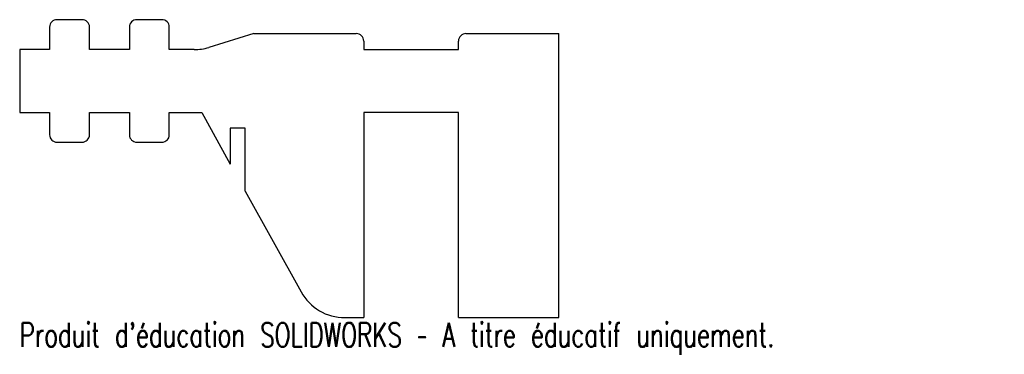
# Model space of a CAD drawing. Header units: millimetres. Extents: x -28 to 169, y -49 to 19.
import ezdxf

# ---------------------------------------------------------------- set-up
doc = ezdxf.new("R2010")
doc.units = ezdxf.units.MM
doc.styles.add('SLDTEXTSTYLE0', font='TXT', dxfattribs={"width": 0.7, "bigfont": 'bigfont'})

msp = doc.modelspace()

# ---------------------------------------------------------------- linework, layer by layer
at = {"color": 7, "linetype": 'Continuous', "lineweight": 25}
for p, q in [((-15.74, 18.6), (-20.74, 18.6)), ((0.26, 18.6), (-4.74, 18.6)), ((-22.24, 17.1), (-22.24, 12.6)), ((-14.24, 12.6), (-14.24, 17.1)), ((-6.24, 17.1), (-6.24, 12.6)), ((1.76, 12.6), (1.76, 17.1)), ((18.72, 15.8), (9.69, 13.04)), ((18.72, 15.8), (39.26, 15.8)), ((61.26, 15.8), (79.9, 15.8)), ((79.9, -41.21), (79.9, 15.8)), ((40.76, 14.3), (40.76, 12.6)), ((59.76, 12.6), (59.76, 14.3)), ((-22.24, 12.6), (-28.24, 12.6)), ((-28.24, 12.6), (-28.24, 0)), ((-6.24, 12.6), (-14.24, 12.6)), ((6.76, 12.6), (1.76, 12.6)), ((40.76, 12.6), (59.76, 12.6)), ((-28.24, 0), (-22.24, 0)), ((-22.24, 0), (-22.24, -4.5)), ((-14.24, 0), (-6.24, 0)), ((-14.24, -4.5), (-14.24, 0)), ((-6.24, 0), (-6.24, -4.5)), ((1.76, 0), (8.26, 0)), ((1.76, -4.5), (1.76, 0)), ((8.26, 0), (14, -10.38)), ((59.76, 0), (40.76, 0)), ((40.76, 0), (40.76, -41.21)), ((59.76, -41.21), (59.76, 0)), ((17, -3.2), (14, -3.2)), ((14, -3.2), (14, -10.38)), ((17, -15.8), (17, -3.2)), ((-20.74, -6), (-15.74, -6)), ((-4.74, -6), (0.26, -6)), ((17, -15.8), (28.2, -36.05)), ((36.95, -41.21), (40.76, -41.21)), ((59.76, -41.21), (79.9, -41.21))]:
    msp.add_line(p, q, dxfattribs=at)
for centre, radius, start, end in [((-20.74, 17.1), 1.5, 90, 180), ((-15.74, 17.1), 1.5, 0, 90), ((-4.74, 17.1), 1.5, 90, 180), ((0.26, 17.1), 1.5, 0, 90), ((39.26, 14.3), 1.5, 0, 90), ((61.26, 14.3), 1.5, 90, 180), ((6.76, 22.6), 10, 270, 287.0119), ((-20.74, -4.5), 1.5, 180, 270), ((-15.74, -4.5), 1.5, 270, 0), ((-4.74, -4.5), 1.5, 180, 270), ((0.26, -4.5), 1.5, 270, 0), ((36.95, -31.21), 10, 208.9474, 270)]:
    msp.add_arc(centre, radius, start, end, dxfattribs=at)

# ---------------------------------------------------------------- texts
at = {"color": 7, "linetype": 'Continuous', "insert": (-28.24, -42.23), "char_height": 4.8336, "attachment_point": 1, "style": 'SLDTEXTSTYLE0'}
msp.add_mtext("Produit d'éducation SOLIDWORKS – A titre éducatif uniquement.", dxfattribs=at)

doc.saveas('drawing.dxf')
